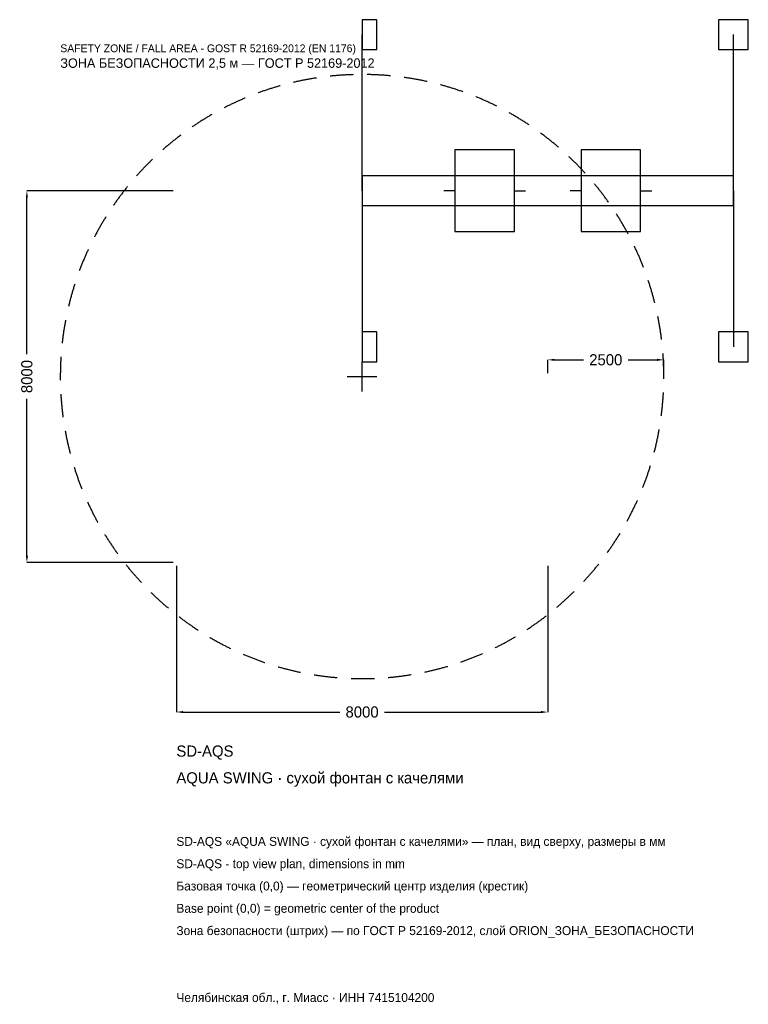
# Model space of a CAD drawing. Header units: metres. Extents: x -7375 to 8320, y -13510 to 7680.
import ezdxf

# ---------------------------------------------------------------- set-up
doc = ezdxf.new("R2010")
doc.units = ezdxf.units.M
doc.linetypes.add('DASHED', pattern=[800, 500, -300])
for name, color, linetype in [('ЗСК_ДАННЫЕ', 3, 'Continuous'), ('ЗСК_ЗОНА_БЕЗОПАСНОСТИ', 1, 'Continuous'), ('ЗСК_КОНТУР', 7, 'Continuous'), ('ЗСК_РАЗМЕРЫ', 8, 'Continuous')]:
    doc.layers.add(name, color=color, linetype=linetype)
doc.dimstyles.new('ORION', dxfattribs={"dimtxt": 240, "dimasz": 144, "dimexe": 1.25, "dimexo": 72, "dimtad": 1, "dimdec": 0, "dimcen": 2.5, "dimazin": 3, "dimtfac": 1, "dimtmove": 0, "dimatfit": 3})

# ---------------------------------------------------------------- blocks, each defined once
blk = doc.blocks.new('_CLOSEDFILLED')
at = {"color": 0, "linetype": 'BYBLOCK'}
blk.add_solid([(-1, 0.16), (0, 0), (-1, -0.16)], dxfattribs=at)
blk = doc.blocks.new('*D1')
for p, q in [((-4000, -4072), (-4000, -7220)), ((4000, -4072), (4000, -7220)), ((-3856, -7220), (-480, -7220)), ((480, -7220), (3856, -7220))]:
    blk.add_line(p, q)
at = {"layer": 'Defpoints'}
for p in [(-4000, -4000), (4000, -4000), (-4000, -7220)]:
    blk.add_point(p, dxfattribs=at)
at = {"layer": 'ЗСК_РАЗМЕРЫ', "xscale": 144, "yscale": 144, "rotation": 180}
blk.add_blockref('_CLOSEDFILLED', (-4000, -7220), dxfattribs=at)
at = {"layer": 'ЗСК_РАЗМЕРЫ', "xscale": 144, "yscale": 144}
blk.add_blockref('_CLOSEDFILLED', (4000, -7220), dxfattribs=at)
at = {"layer": 'ЗСК_РАЗМЕРЫ', "insert": (0, -7220), "char_height": 240, "attachment_point": 5}
blk.add_mtext('8000', dxfattribs=at)
blk = doc.blocks.new('*D2')
for p, q in [((-4072, 4000), (-7220, 4000)), ((-7220, 480), (-7220, 3856)), ((-7220, -3856), (-7220, -480)), ((-4072, -4000), (-7220, -4000))]:
    blk.add_line(p, q)
at = {"layer": 'Defpoints'}
for p in [(-4000, 4000), (-7220, -4000), (-4000, -4000)]:
    blk.add_point(p, dxfattribs=at)
at = {"layer": 'ЗСК_РАЗМЕРЫ', "xscale": 144, "yscale": 144}
for p, rotation in [((-7220, 4000), 90), ((-7220, -4000), 270)]:
    blk.add_blockref('_CLOSEDFILLED', p, dxfattribs=dict(at, rotation=rotation))
at = {"layer": 'ЗСК_РАЗМЕРЫ', "insert": (-7220, 0), "char_height": 240, "attachment_point": 5, "rotation": 90}
blk.add_mtext('8000', dxfattribs=at)
blk = doc.blocks.new('*D3')
for p, q in [((4000, 72), (4000, 360)), ((4144, 360), (4770, 360)), ((5730, 360), (6356, 360)), ((6500, 72), (6500, 360))]:
    blk.add_line(p, q)
at = {"layer": 'Defpoints'}
for p in [(4000, 360), (4000, 0), (6500, 0)]:
    blk.add_point(p, dxfattribs=at)
at = {"layer": 'ЗСК_РАЗМЕРЫ', "xscale": 144, "yscale": 144, "rotation": 180}
blk.add_blockref('_CLOSEDFILLED', (4000, 360), dxfattribs=at)
at = {"layer": 'ЗСК_РАЗМЕРЫ', "xscale": 144, "yscale": 144}
blk.add_blockref('_CLOSEDFILLED', (6500, 360), dxfattribs=at)
at = {"layer": 'ЗСК_РАЗМЕРЫ', "insert": (5250, 360), "char_height": 240, "attachment_point": 5}
blk.add_mtext('2500', dxfattribs=at)
blk = doc.blocks.new('ОРИОН SD-AQS AQUA SWING · сухой фонтан с качелями')
at = {"layer": 'ЗСК_ЗОНА_БЕЗОПАСНОСТИ', "linetype": 'DASHED'}
blk.add_circle((0, 0), 6500, dxfattribs=at)
at = {"layer": 'ЗСК_КОНТУР'}
for p, q in [((0, 4000), (0, 7360)), ((8000, 4000), (8000, 7360)), ((0, 4000), (0, 640)), ((2000, 4000), (1760, 4000)), ((3280, 4000), (3520, 4000)), ((4720, 4000), (4480, 4000)), ((6000, 4000), (6240, 4000)), ((8000, 4000), (8000, 640))]:
    blk.add_line(p, q, dxfattribs=at)
for points in [[(0, 7040), (320, 7040), (320, 7680), (0, 7680)], [(7680, 7040), (8320, 7040), (8320, 7680), (7680, 7680)], [(2000, 3120), (3280, 3120), (3280, 4880), (2000, 4880)], [(4720, 3120), (6000, 3120), (6000, 4880), (4720, 4880)], [(0, 3680), (8000, 3680), (8000, 4320), (0, 4320)], [(0, 320), (320, 320), (320, 960), (0, 960)], [(7680, 320), (8320, 320), (8320, 960), (7680, 960)]]:
    blk.add_lwpolyline(points, close=True, dxfattribs=at)
at = {"layer": 'ЗСК_РАЗМЕРЫ'}
for p, q in [((0, -320), (0, 320)), ((-320, 0), (320, 0))]:
    blk.add_line(p, q, dxfattribs=at)
at = {"layer": 'ЗСК_ДАННЫЕ'}
for tag, p in [('АРТИКУЛ', (-4000, -8180)), ('НАИМЕНОВАНИЕ', (-4000, -8756))]:
    blk.add_attdef(tag, p, '', height=240, dxfattribs=at)
at = {"layer": 'ЗСК_ДАННЫЕ', "flags": 1}
for tag, p in [('ПРОИЗВОДИТЕЛЬ', (-4000, -9332)), ('ТЕЛЕФОН', (-4000, -9908)), ('САЙТ', (-4000, -11060)), ('АДРЕС', (-4000, -11636)), ('РЕКВИЗИТЫ', (-4000, -12212)), ('ГАБАРИТЫ', (-4000, -12788)), ('ЗОНА_БЕЗОПАСНОСТИ', (-4000, -13364))]:
    blk.add_attdef(tag, p, '', height=240, dxfattribs=at)
at = {"layer": 'ЗСК_ЗОНА_БЕЗОПАСНОСТИ', "color": 1}
for s, height, p in [('SAFETY ZONE / FALL AREA - GOST R 52169-2012 (EN 1176)', 168, (-6500, 6980)), ('ЗОНА БЕЗОПАСНОСТИ 2,5 м — ГОСТ Р 52169-2012', 204, (-6500, 6644))]:
    blk.add_text(s, height=height, dxfattribs=at).set_placement(p)
at = {"layer": 'ЗСК_РАЗМЕРЫ'}
dim = blk.add_linear_dim(base=(-7220, -4000), p1=(-4000, -4000), p2=(-4000, 4000), angle=90, dimstyle='ORION', dxfattribs=at)
dim.commit()
dim.dimension.update_dxf_attribs({"geometry": '*D2', "text_midpoint": (-7220, 0)})
for base, p1, p2, picture, middle in [((4000, 360), (4000, 0), (6500, 0), '*D3', (5250, 360)), ((-4000, -7220), (-4000, -4000), (4000, -4000), '*D1', (0, -7220))]:
    dim = blk.add_linear_dim(base=base, p1=p1, p2=p2, dimstyle='ORION', dxfattribs=at)
    dim.commit()
    dim.dimension.update_dxf_attribs({"geometry": picture, "text_midpoint": middle})

msp = doc.modelspace()

# ---------------------------------------------------------------- block references
msp.add_blockref('ОРИОН SD-AQS AQUA SWING · сухой фонтан с качелями', (0, 0)).add_auto_attribs({'АРТИКУЛ': 'SD-AQS', 'НАИМЕНОВАНИЕ': 'AQUA SWING · сухой фонтан с качелями'})

# ---------------------------------------------------------------- texts
at = {"layer": 'ЗСК_ДАННЫЕ', "color": 3}
for s, p in [('SD-AQS «AQUA SWING · сухой фонтан с качелями» — план, вид сверху, размеры в мм', (-4000, -10100)), ('SD-AQS - top view plan, dimensions in mm', (-4000, -10580)), ('Челябинская обл., г. Миасс · ИНН 7415104200', (-4000, -13460))]:
    msp.add_text(s, height=192, dxfattribs=at).set_placement(p)
at = {"layer": 'ЗСК_ДАННЫЕ', "color": 7}
for s, p in [('Базовая точка (0,0) — геометрический центр изделия (крестик)', (-4000, -11060)), ('Base point (0,0) = geometric center of the product', (-4000, -11540))]:
    msp.add_text(s, height=192, dxfattribs=at).set_placement(p)
at = {"layer": 'ЗСК_ДАННЫЕ', "color": 1}
msp.add_text('Зона безопасности (штрих) — по ГОСТ Р 52169-2012, слой ORION_ЗОНА_БЕЗОПАСНОСТИ', height=192, dxfattribs=at).set_placement((-4000, -12020))

doc.saveas('drawing.dxf')
